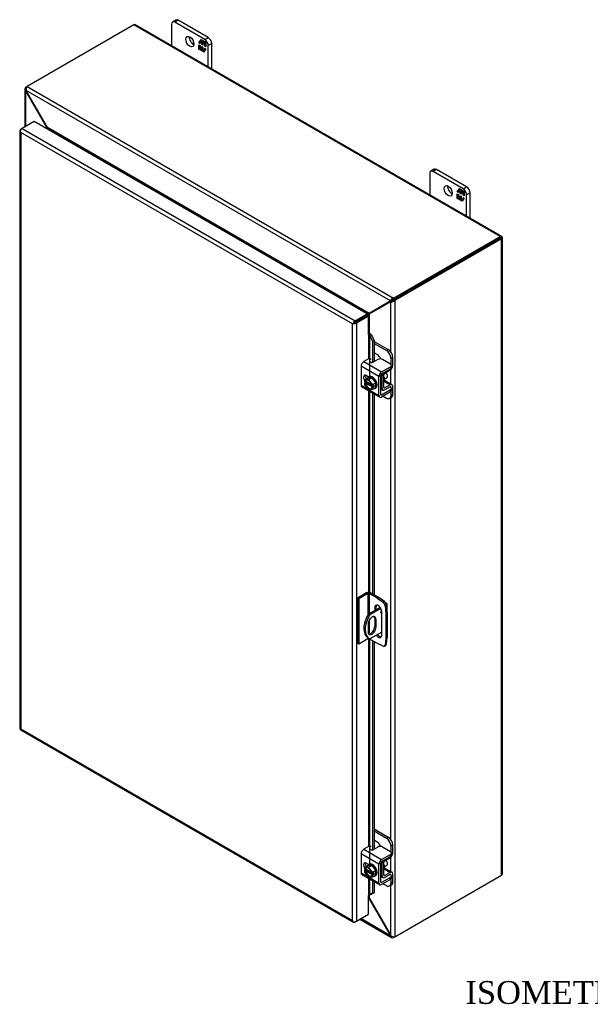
# Model space of a CAD drawing. Header units: inches. Extents: x 11 to 148, y 5 to 99.
# Tile 6 of 7: x 113 to 131, y 68 to 98. Entities that reach past the tile are written whole.
import ezdxf
from ezdxf.enums import TextEntityAlignment as Align

# ---------------------------------------------------------------- set-up
doc = ezdxf.new("R2010")
doc.units = ezdxf.units.IN
doc.header["$MEASUREMENT"] = 0
for name, color, linetype in [('COM40153-1', 7, 'CONTINUOUS'), ('COM40153-2', 7, 'CONTINUOUS'), ('COM42667', 7, 'CONTINUOUS'), ('COM42780', 7, 'CONTINUOUS'), ('COM48432', 7, 'CONTINUOUS'), ('COM71780-16', 7, 'CONTINUOUS'), ('DEFAULT', 7, 'CONTINUOUS'), ('FET07710', 7, 'CONTINUOUS'), ('SCC19011', 7, 'CONTINUOUS'), ('SPR20265', 7, 'CONTINUOUS'), ('WAF25035', 7, 'CONTINUOUS')]:
    doc.layers.add(name, color=color, linetype=linetype)
doc.styles.add('SEACAD_TIMES_NEW_ROMAN', font='times.ttf')

msp = doc.modelspace()

# ---------------------------------------------------------------- linework, layer by layer
at = {"layer": 'COM40153-1', "color": 7}
for p, q in [((124.384, 80.414), (124.027, 80.209)), ((124.406, 80.38), (124.068, 80.185)), ((124.558, 80.553), (124.57, 80.546)), ((124.596, 80.266), (124.596, 80.51)), ((124.027, 80.209), (124.068, 80.185)), ((124.22, 80.071), (124.26, 80.047)), ((124.22, 80.071), (124.22, 79.833)), ((124.26, 79.81), (124.26, 80.047)), ((124.013, 79.904), (124.013, 79.667)), ((124.22, 79.833), (124.26, 79.81)), ((124.008, 79.483), (124.049, 79.46)), ((124.432, 79.66), (124.068, 79.45))]:
    msp.add_line(p, q, dxfattribs=at)
for centre, major_axis, start_param, end_param in [((124.437, 80.276), (-0.025, -0.0433), 4.139289, 6.283185), ((124.396, 80.299), (0.025, 0.0433), 4.093609, 5.210881), ((124.509, 80.51), (-0.0864, 0), 2.529725, 3.926991), ((124.308, 80.003), (0.3, 0.52), 1.508132, 3.141593), ((124.349, 79.98), (0.3, 0.52), 1.508132, 3.204257), ((124.137, 79.976), (-0.087, -0.151), 2.356194, 5.497787), ((124.096, 79.999), (-0.087, -0.151), 2.356194, 2.906426), ((124.437, 80.276), (-0.025, -0.0433), 0, 0.63978), ((124.137, 79.739), (0.087, 0.151), 2.356194, 5.497787), ((124.096, 79.762), (0.087, 0.151), 3.37676, 5.497787)]:
    msp.add_ellipse(centre, major_axis=major_axis, ratio=0.57735, start_param=start_param, end_param=end_param, dxfattribs=at)
at = {"layer": 'COM40153-2', "color": 7}
for p, q in [((123.969, 80.863), (123.691, 80.702)), ((123.691, 80.702), (123.691, 79.314)), ((123.732, 80.679), (123.691, 80.702)), ((124.01, 80.839), (123.732, 80.679)), ((123.732, 80.679), (123.732, 79.291)), ((124.01, 80.839), (124.01, 80.18)), ((124.051, 80.839), (124.051, 80.222)), ((124.286, 80.704), (124.051, 80.839)), ((124.326, 80.727), (124.092, 80.863)), ((124.286, 80.704), (124.326, 80.727)), ((124.286, 80.704), (124.475, 80.576)), ((124.515, 80.599), (124.326, 80.727)), ((124.475, 80.576), (124.515, 80.599)), ((124.22, 80.407), (124.26, 80.431)), ((124.22, 80.407), (124.22, 80.32)), ((124.26, 80.343), (124.26, 80.431)), ((124.432, 79.566), (124.432, 80.285)), ((124.58, 80.488), (124.539, 80.464)), ((124.539, 80.464), (124.555, 80.236)), ((124.596, 80.26), (124.58, 80.488)), ((124.051, 80.029), (124.051, 79.603)), ((124.555, 80.236), (124.596, 80.26)), ((124.555, 80.236), (124.555, 79.472)), ((124.596, 80.26), (124.596, 79.495)), ((124.01, 79.451), (123.732, 79.291)), ((124.01, 79.482), (124.01, 79.451)), ((124.051, 79.459), (124.051, 79.451)), ((124.286, 79.316), (124.051, 79.451)), ((124.555, 79.472), (124.539, 79.263)), ((124.555, 79.472), (124.596, 79.495)), ((124.58, 79.286), (124.596, 79.495)), ((123.732, 79.291), (123.691, 79.314)), ((124.475, 79.226), (124.286, 79.316)), ((124.519, 79.224), (124.559, 79.248)), ((124.539, 79.263), (124.58, 79.286))]:
    msp.add_line(p, q, dxfattribs=at)
for centre, major_axis, start_param, end_param in [((124.031, 80.828), (-0.0864, 0), 3.926991, 5.497787), ((124.031, 80.828), (-0.0288, 0), 3.926991, 5.497787), ((124.469, 80.498), (0.05, -0.0866), 0.872665, 2.268928), ((124.509, 80.521), (-0.05, 0.0866), 4.014257, 5.410521), ((124.326, 80.346), (0.075, -0.13), 0.785398, 3.926991), ((124.367, 80.369), (0.075, -0.13), 3.416574, 3.926991), ((124.031, 79.44), (0.0288, 0), 0.785398, 2.356194), ((124.326, 79.627), (-0.075, 0.13), 1.73559, 3.926991), ((124.367, 79.651), (-0.075, 0.13), 1.73559, 2.866611), ((124.469, 79.311), (-0.05, 0.0866), 2.443461, 3.839724), ((124.509, 79.334), (-0.05, 0.0866), 3.141593, 3.839724)]:
    msp.add_ellipse(centre, major_axis=major_axis, ratio=0.57735, start_param=start_param, end_param=end_param, dxfattribs=at)
at = {"layer": 'COM42667', "color": 7}
for p, q in [((124.026, 88.03), (123.881, 87.947)), ((123.881, 87.947), (124.43, 87.63)), ((124.315, 88.012), (124.168, 87.927)), ((124.703, 87.869), (124.456, 88.012)), ((124.732, 87.767), (124.732, 87.829)), ((124.349, 87.49), (123.8, 87.807)), ((123.8, 87.807), (123.8, 87.225)), ((124.031, 87.474), (123.955, 87.518)), ((124.403, 86.939), (124.403, 87.521)), ((124.43, 87.63), (124.703, 87.788)), ((124.43, 87.568), (124.703, 87.726)), ((124.703, 87.726), (124.703, 87.788)), ((123.8, 87.225), (124.004, 87.107)), ((124.349, 86.908), (124.349, 87.49)), ((123.824, 87.172), (124.373, 86.855)), ((124.043, 87.084), (124.349, 86.908)), ((124.43, 86.923), (124.403, 86.939)), ((124.703, 87.081), (124.43, 86.923)), ((124.703, 87.019), (124.43, 86.861)), ((124.69, 87.17), (124.703, 87.162)), ((124.703, 87.019), (124.703, 87.081)), ((124.732, 87.06), (124.732, 87.122)), ((124.026, 73.088), (123.881, 73.005)), ((124.315, 73.069), (124.168, 72.985)), ((124.703, 72.927), (124.456, 73.069)), ((124.349, 72.548), (123.8, 72.864)), ((123.8, 72.864), (123.8, 72.282)), ((123.881, 73.005), (124.43, 72.688)), ((124.43, 72.688), (124.703, 72.845)), ((124.43, 72.626), (124.703, 72.783)), ((124.703, 72.783), (124.703, 72.845)), ((124.732, 72.824), (124.732, 72.886)), ((124.031, 72.532), (123.955, 72.575)), ((124.349, 71.965), (124.349, 72.548)), ((124.403, 71.996), (124.403, 72.579)), ((123.8, 72.282), (124.004, 72.164)), ((123.824, 72.23), (124.373, 71.913)), ((124.043, 72.142), (124.349, 71.965)), ((124.703, 72.138), (124.43, 71.981)), ((124.69, 72.227), (124.703, 72.22)), ((124.703, 72.076), (124.703, 72.138)), ((124.732, 72.117), (124.732, 72.179)), ((124.43, 71.981), (124.403, 71.996)), ((124.703, 72.076), (124.43, 71.919))]:
    msp.add_line(p, q, dxfattribs=at)
for centre, major_axis, start_param, end_param in [((123.881, 87.854), (-0.0572, -0.0991), 3.926991, 5.497787), ((124.06, 88.011), (-0.048, 0), 3.141593, 5.497787), ((124.134, 87.947), (0.048, 0), 2.929457, 5.497787), ((124.385, 87.971), (0.1, 0), 0.785398, 2.356194), ((124.632, 87.829), (-0.1, 0), 2.356194, 3.926991), ((123.955, 87.426), (0.0562, -0.0973), 2.356194, 4.826451), ((124.009, 87.457), (0.0562, -0.0973), 3.6401, 4.826451), ((124.43, 87.537), (0.0572, 0.0991), 0.785398, 2.356194), ((124.43, 87.537), (0.0192, 0.0333), 0.785398, 2.356194), ((124.632, 87.767), (-0.1, 0), 2.356194, 3.141593), ((123.881, 87.271), (0.0572, 0.0991), 2.356194, 3.141593), ((124.43, 86.955), (0.0572, 0.0991), 2.356194, 3.926991), ((124.43, 86.955), (0.0192, 0.0333), 2.356194, 3.926991), ((124.632, 87.122), (-0.1, 0), 2.356194, 3.926991), ((124.632, 87.06), (-0.1, 0), 2.356194, 3.141593), ((124.06, 73.068), (-0.048, 0), 3.141593, 5.497787), ((124.385, 73.029), (0.1, 0), 0.785398, 2.356194), ((123.881, 72.911), (-0.0572, -0.0991), 3.926991, 5.497787), ((124.134, 73.004), (0.048, 0), 2.929457, 5.497787), ((124.632, 72.886), (-0.1, 0), 2.356194, 3.926991), ((124.632, 72.824), (-0.1, 0), 2.356194, 3.141593), ((123.955, 72.484), (0.0562, -0.0973), 2.356194, 4.826451), ((124.009, 72.515), (0.0562, -0.0973), 3.6401, 4.826451), ((124.43, 72.594), (0.0572, 0.0991), 0.785398, 2.356194), ((124.43, 72.594), (0.0192, 0.0333), 0.785398, 2.356194), ((123.881, 72.329), (0.0572, 0.0991), 2.356194, 3.141593), ((124.632, 72.179), (-0.1, 0), 2.356194, 3.926991), ((124.43, 72.012), (0.0572, 0.0991), 2.356194, 3.926991), ((124.43, 72.012), (0.0192, 0.0333), 2.356194, 3.926991), ((124.632, 72.117), (-0.1, 0), 2.356194, 3.141593)]:
    msp.add_ellipse(centre, major_axis=major_axis, ratio=0.57735, start_param=start_param, end_param=end_param, dxfattribs=at)
at = {"layer": 'COM42780', "color": 7}
for p, q in [((124.198, 88.567), (124.63, 88.318)), ((124.198, 88.505), (124.576, 88.287)), ((124.293, 88.164), (124.198, 88.219)), ((124.576, 88.287), (124.63, 88.318)), ((124.771, 88.073), (124.717, 88.042)), ((124.717, 87.859), (124.717, 88.042)), ((124.771, 87.829), (124.771, 88.073)), ((124.406, 87.539), (124.448, 87.515)), ((124.448, 87.127), (124.448, 87.515)), ((124.501, 87.158), (124.501, 87.546)), ((124.528, 87.592), (124.692, 87.69)), ((124.505, 87.341), (124.692, 87.233)), ((124.747, 87.238), (124.52, 87.369)), ((124.692, 87.233), (124.528, 87.142)), ((124.403, 87.153), (124.448, 87.127)), ((124.403, 87.114), (124.471, 87.074)), ((124.501, 87.157), (124.528, 87.142)), ((124.691, 87.17), (124.527, 87.079)), ((124.69, 87.17), (124.717, 87.154)), ((124.717, 87.152), (124.717, 87.154)), ((124.717, 86.911), (124.717, 87.029)), ((124.717, 86.911), (124.771, 86.942)), ((124.771, 86.942), (124.771, 87.185)), ((124.476, 86.888), (124.576, 86.83)), ((124.676, 86.82), (124.73, 86.851)), ((124.198, 73.624), (124.63, 73.375)), ((124.198, 73.562), (124.576, 73.344)), ((124.576, 73.344), (124.63, 73.375)), ((124.293, 73.222), (124.198, 73.277)), ((124.771, 73.13), (124.717, 73.099)), ((124.717, 72.916), (124.717, 73.099)), ((124.771, 72.887), (124.771, 73.13)), ((124.528, 72.65), (124.692, 72.748)), ((124.406, 72.596), (124.448, 72.572)), ((124.448, 72.184), (124.448, 72.572)), ((124.501, 72.215), (124.501, 72.603)), ((124.747, 72.295), (124.52, 72.427)), ((124.403, 72.21), (124.448, 72.184)), ((124.403, 72.171), (124.471, 72.132)), ((124.501, 72.215), (124.528, 72.199)), ((124.505, 72.398), (124.692, 72.29)), ((124.691, 72.228), (124.527, 72.137)), ((124.692, 72.29), (124.528, 72.199)), ((124.69, 72.228), (124.717, 72.212)), ((124.717, 72.209), (124.717, 72.212)), ((124.771, 72), (124.771, 72.243)), ((124.476, 71.945), (124.576, 71.887)), ((124.676, 71.877), (124.73, 71.908)), ((124.717, 71.969), (124.717, 72.087)), ((124.717, 71.969), (124.771, 72))]:
    msp.add_line(p, q, dxfattribs=at)
for centre, major_axis, start_param, end_param in [((124.293, 88.001), (0.1, -0.173), 1.392108, 2.356194), ((124.576, 88.123), (0.1, -0.173), 0.785398, 2.356194), ((124.63, 88.154), (-0.1, 0.173), 3.926991, 5.497787), ((124.69, 87.783), (-0.0572, -0.0991), 0.802851, 2.356194), ((124.529, 87.561), (-0.0572, -0.0991), 4.744903, 5.497787), ((124.529, 87.561), (-0.0192, -0.0333), 3.944444, 5.497787), ((124.414, 87.464), (0.078, -0.135), 0.133398, 1.437398), ((124.69, 87.139), (-0.0572, -0.0991), 2.356194, 3.909538), ((124.529, 87.173), (0.0572, 0.0991), 2.356194, 3.909538), ((124.529, 87.173), (0.0192, 0.0333), 2.356194, 3.909538), ((124.576, 86.993), (-0.1, 0.173), 2.356194, 3.926991), ((124.69, 87.139), (-0.0192, -0.0333), 2.356194, 3.909538), ((124.63, 87.024), (-0.1, 0.173), 3.141593, 3.926991), ((124.576, 73.181), (0.1, -0.173), 0.785398, 2.356194), ((124.63, 73.212), (-0.1, 0.173), 3.926991, 5.497787), ((124.293, 73.059), (0.1, -0.173), 1.392108, 2.356194), ((124.69, 72.84), (-0.0572, -0.0991), 0.802851, 2.356194), ((124.529, 72.619), (-0.0572, -0.0991), 4.744903, 5.497787), ((124.529, 72.619), (-0.0192, -0.0333), 3.944444, 5.497787), ((124.414, 72.522), (0.078, -0.135), 0.133398, 1.437398), ((124.529, 72.231), (0.0572, 0.0991), 2.356194, 3.909538), ((124.529, 72.231), (0.0192, 0.0333), 2.356194, 3.909538), ((124.69, 72.196), (-0.0192, -0.0333), 2.356194, 3.909538), ((124.69, 72.196), (-0.0572, -0.0991), 2.356194, 3.909538), ((124.576, 72.05), (-0.1, 0.173), 2.356194, 3.926991), ((124.63, 72.081), (-0.1, 0.173), 3.141593, 3.926991)]:
    msp.add_ellipse(centre, major_axis=major_axis, ratio=0.57735, start_param=start_param, end_param=end_param, dxfattribs=at)
at = {"layer": 'COM48432', "color": 7}
for p, q in [((116.833, 98.266), (113.561, 96.377)), ((128.065, 91.781), (116.833, 98.266)), ((128.108, 91.785), (116.876, 98.27)), ((113.495, 96.298), (113.495, 95.14)), ((113.52, 96.353), (113.561, 96.377)), ((113.542, 96.341), (113.52, 96.353)), ((113.561, 96.377), (124.793, 89.892)), ((113.535, 96.251), (113.52, 96.242)), ((113.52, 95.155), (113.52, 96.242)), ((113.534, 96.224), (113.52, 96.242)), ((113.534, 96.224), (113.544, 96.23)), ((114.176, 95.112), (113.534, 96.224)), ((124.697, 89.806), (113.535, 96.251)), ((113.544, 96.23), (113.535, 96.251)), ((114.186, 95.118), (113.544, 96.23)), ((114.176, 95.112), (114.186, 95.118)), ((114.176, 95.076), (114.176, 95.112)), ((124.046, 89.425), (114.186, 95.118)), ((114.224, 95.049), (114.223, 95.048)), ((123.967, 89.424), (114.224, 95.049)), ((124.793, 89.892), (128.065, 91.781)), ((124.793, 89.845), (128.065, 91.734)), ((128.065, 91.734), (124.793, 89.845)), ((128.123, 91.767), (128.065, 91.734)), ((128.123, 91.767), (128.065, 91.734)), ((128.065, 91.734), (128.106, 91.757)), ((128.065, 91.734), (128.065, 91.734)), ((128.065, 91.734), (128.065, 91.734)), ((128.131, 72.244), (128.131, 91.746)), ((128.106, 91.71), (124.834, 89.821)), ((128.106, 72.209), (128.106, 91.71)), ((124.688, 89.796), (124.046, 89.425)), ((124.698, 89.778), (124.056, 89.408)), ((124.729, 89.819), (124.087, 89.449)), ((124.739, 89.802), (124.097, 89.431)), ((124.688, 89.796), (124.729, 89.819)), ((124.697, 89.806), (124.688, 89.796)), ((124.738, 89.83), (124.697, 89.806)), ((124.698, 89.778), (124.739, 89.802)), ((124.712, 89.781), (124.698, 89.778)), ((124.753, 89.804), (124.712, 89.781)), ((124.712, 88.24), (124.712, 89.781)), ((124.738, 89.83), (124.729, 89.819)), ((124.753, 89.804), (124.739, 89.802)), ((124.758, 89.808), (124.747, 89.801)), ((124.793, 89.845), (124.793, 89.892)), ((124.793, 89.845), (124.834, 89.821)), ((124.834, 89.821), (124.834, 70.32)), ((123.966, 89.423), (123.967, 89.424)), ((123.967, 89.424), (123.967, 89.423)), ((123.98, 89.361), (123.98, 89.361)), ((124.087, 89.449), (124.046, 89.425)), ((124.097, 89.431), (124.056, 89.408)), ((124.056, 88.807), (124.056, 89.408)), ((124.712, 87.258), (124.712, 87.705)), ((124.712, 73.297), (124.712, 86.84)), ((124.712, 72.316), (124.712, 72.763)), ((124.834, 70.32), (128.106, 72.209)), ((124.712, 70.36), (124.712, 71.898)), ((124.056, 71.49), (124.056, 71.593)), ((124.046, 71.484), (124.027, 71.495)), ((124.046, 71.484), (124.056, 71.49)), ((124.046, 71.484), (124.688, 70.373)), ((124.056, 71.49), (124.698, 70.378)), ((123.765, 70.86), (124.733, 70.302)), ((124.697, 70.351), (123.791, 70.875)), ((124.688, 70.373), (124.698, 70.378)), ((124.688, 70.373), (124.697, 70.351)), ((124.712, 70.36), (124.697, 70.351)), ((124.698, 70.378), (124.712, 70.36)), ((124.793, 70.321), (124.793, 70.296)), ((124.834, 70.32), (124.793, 70.296))]:
    msp.add_line(p, q, dxfattribs=at)
for centre, radius, start, end in [((113.569, 96.298), 0.0739, 131.3818, 228.6182), ((113.685, 96.285), 0.154, 143.5515, 192.9586), ((124.838, 89.745), 0.154, 107.0414, 156.4485), ((124.729, 89.934), 0.154, 263.5515, 312.9586), ((124.796, 89.726), 0.119, 91.3268, 119.2753), ((124.695, 89.904), 0.115, 300.272, 329.1259), ((126.201, 85.48), 4.476, 118.0355, 119.6541), ((121.701, 93.274), 4.508, 300.4684, 301.9581), ((124.77, 70.366), 0.0739, 191.3818, 288.6182), ((124.817, 70.472), 0.154, 227.0414, 276.4485)]:
    msp.add_arc(centre, radius, start, end, dxfattribs=at)
for centre, major_axis, ratio, start_param, end_param in [((116.833, 98.195), (-0.0432, -0.0748), 0.57735, 3.141593, 3.926991), ((128.065, 91.71), (-0.0432, -0.0748), 0.57735, 2.696031, 3.926991), ((128.045, 91.722), (-0.0288, -0.0166), 0.000948, 2.356741, 3.927537), ((128.045, 91.722), (-0.0288, -0.0166), 0.000948, 2.355648, 3.926445), ((128.045, 91.722), (0.0863, 0.0499), 0.000948, -0.784852, -0.445015), ((128.045, 91.722), (0.0864, 0.0498), 0.000948, 0.445015, 0.784852), ((128.045, 91.746), (-0.0864, 0), 0.57735, 2.356194, 3.587154), ((128.045, 72.244), (-0.0864, 0), 0.57735, 2.356194, 3.141593)]:
    msp.add_ellipse(centre, major_axis=major_axis, ratio=ratio, start_param=start_param, end_param=end_param, dxfattribs=at)
for points, knots in [([(114.176, 95.112), (114.178, 95.104), (114.18, 95.096), (114.182, 95.082), (114.183, 95.077), (114.183, 95.072)], [0, 0, 0, 0, 0.25, 0.25, 0.4064598, 0.4064598, 0.4064598, 0.4064598]), ([(114.224, 95.049), (114.225, 95.049), (114.226, 95.05), (114.227, 95.052), (114.228, 95.053), (114.228, 95.057), (114.227, 95.06), (114.225, 95.066), (114.224, 95.069), (114.221, 95.075), (114.219, 95.079), (114.213, 95.088), (114.208, 95.094), (114.198, 95.106), (114.192, 95.112), (114.186, 95.118)], [0, 0, 0, 0, 0.0625, 0.0625, 0.125, 0.125, 0.25, 0.25, 0.375, 0.375, 0.5, 0.5, 0.75, 0.75, 1, 1, 1, 1]), ([(124.046, 89.425), (124.04, 89.426), (124.034, 89.427), (124.021, 89.428), (124.015, 89.429), (124.004, 89.429), (124.001, 89.429), (123.993, 89.429), (123.99, 89.429), (123.983, 89.428), (123.979, 89.427), (123.974, 89.426), (123.972, 89.426), (123.97, 89.425), (123.968, 89.424), (123.967, 89.424)], [0, 0, 0, 0, 0.25, 0.25, 0.5, 0.5, 0.625, 0.625, 0.75, 0.75, 0.875, 0.875, 0.9375, 0.9375, 1, 1, 1, 1]), ([(124.016, 89.34), (124.017, 89.341), (124.018, 89.341), (124.02, 89.343), (124.021, 89.345), (124.025, 89.348), (124.027, 89.351), (124.031, 89.357), (124.033, 89.36), (124.037, 89.366), (124.039, 89.369), (124.044, 89.378), (124.047, 89.384), (124.052, 89.396), (124.054, 89.402), (124.056, 89.408)], [0, 0, 0, 0, 0.0625, 0.0625, 0.125, 0.125, 0.25, 0.25, 0.375, 0.375, 0.5, 0.5, 0.75, 0.75, 1, 1, 1, 1]), ([(124.056, 71.49), (124.054, 71.498), (124.052, 71.506), (124.047, 71.521), (124.044, 71.528), (124.039, 71.538), (124.037, 71.541), (124.033, 71.547), (124.031, 71.55), (124.027, 71.555), (124.025, 71.557), (124.022, 71.558)], [0, 0, 0, 0, 0.25, 0.25, 0.5, 0.5, 0.625, 0.625, 0.75, 0.75, 0.875, 0.875, 0.875, 0.875])]:
    msp.add_open_spline(points, degree=3, knots=knots, dxfattribs=at)
msp.add_open_spline([(124.028, 71.5), (124.035, 71.495), (124.04, 71.49), (124.046, 71.484)], degree=3, dxfattribs=at)
at = {"layer": 'COM71780-16', "color": 7}
for p, q in [((113.366, 95.066), (113.407, 95.089)), ((113.78, 95.305), (113.407, 95.089)), ((113.407, 95.089), (123.614, 89.196)), ((123.987, 89.411), (113.78, 95.305)), ((113.341, 95.031), (113.341, 76.701)), ((113.349, 95.009), (113.349, 95.009)), ((123.532, 89.102), (113.366, 94.972)), ((113.366, 94.972), (113.366, 76.689)), ((123.614, 89.196), (123.987, 89.411)), ((123.614, 89.149), (123.987, 89.364)), ((123.987, 89.364), (123.614, 89.149)), ((124.027, 89.341), (123.655, 89.126)), ((123.987, 89.411), (123.987, 89.364)), ((124.027, 89.341), (123.987, 89.364)), ((124.027, 88.769), (124.027, 89.341)), ((123.573, 89.126), (123.532, 89.102)), ((123.532, 70.82), (123.532, 89.102)), ((123.556, 89.116), (123.614, 89.149)), ((123.556, 89.116), (123.614, 89.149)), ((123.655, 89.126), (123.655, 70.796)), ((124.027, 88.769), (124.027, 88.031)), ((124.05, 88.774), (124.055, 88.807)), ((124.071, 88.744), (124.119, 88.763)), ((124.071, 88.744), (124.151, 88.566)), ((124.071, 87.494), (124.071, 88.744)), ((124.119, 88.763), (124.198, 88.585)), ((124.198, 88.585), (124.151, 88.566)), ((124.151, 88.566), (124.151, 87.921)), ((124.198, 88.585), (124.198, 87.945)), ((124.027, 87.476), (124.027, 87.472)), ((124.027, 87.055), (124.027, 80.877)), ((124.071, 80.872), (124.071, 87.029)), ((124.151, 86.984), (124.151, 80.829)), ((124.198, 86.956), (124.198, 80.802)), ((124.027, 79.456), (124.027, 73.089)), ((124.071, 72.551), (124.071, 79.439)), ((124.151, 79.394), (124.151, 72.978)), ((124.198, 79.367), (124.198, 73.002)), ((113.364, 76.662), (123.571, 70.769)), ((113.366, 76.689), (123.532, 70.82)), ((124.027, 72.534), (124.027, 72.53)), ((124.027, 72.112), (124.027, 71.583)), ((124.071, 71.604), (124.071, 72.087)), ((124.151, 72.041), (124.151, 71.652)), ((124.198, 72.014), (124.198, 71.671)), ((124.027, 71.012), (124.027, 71.583)), ((124.151, 71.652), (124.071, 71.604)), ((124.071, 71.604), (124.119, 71.623)), ((124.198, 71.671), (124.119, 71.623)), ((124.198, 71.671), (124.151, 71.652)), ((123.655, 70.796), (124.027, 71.012)), ((123.556, 70.787), (123.556, 70.787)), ((123.655, 70.796), (123.614, 70.773))]:
    msp.add_line(p, q, dxfattribs=at)
for centre, radius, start, end in [((123.988, 88.708), 0.0911, 23.2734, 46.5882), ((124.013, 88.679), 0.135, 38.3968, 71.6578), ((124.269, 71.324), 0.343, 125.2045, 129.639), ((124.107, 71.543), 0.0704, 117.4412, 127.5015)]:
    msp.add_arc(centre, radius, start, end, dxfattribs=at)
for centre, major_axis, ratio, start_param, end_param in [((113.427, 95.031), (0.0864, 0), 0.57735, 2.356194, 3.587154), ((113.407, 95.019), (0.0432, 0.0748), 0.57735, 0.785398, 2.016358), ((113.427, 95.007), (-0.061, 0.106), 0.577982, 1.231508, 1.571345), ((113.427, 95.007), (-0.061, 0.106), 0.577982, 1.230411, 1.570248), ((123.594, 89.137), (-0.0863, -0.0499), 0.000948, -1.124689, -0.784852), ((123.594, 89.137), (-0.0864, -0.0498), 0.000948, 0.784852, 1.124689), ((123.614, 89.126), (0.0432, 0.0748), 0.57735, 0.785398, 2.016358), ((123.594, 89.161), (0.0864, 0), 0.57735, 4.266828, 5.497787), ((123.594, 89.137), (0.0288, 0.0166), 0.000948, 0.785944, 2.356741), ((123.594, 89.137), (0.0288, 0.0166), 0.000948, 3.926445, 5.497241), ((124.048, 88.758), (0.0864, 0), 0.57735, 1.48353, 1.808737), ((124.048, 88.758), (0.0288, 0), 0.57735, 1.48353, 2.356194), ((113.427, 76.701), (0.0864, 0), 0.57735, 3.141593, 3.587154), ((113.427, 76.725), (-0.0864, -0.0498), 0.000948, 0.445015, 0.784852), ((113.427, 76.725), (-0.0863, -0.0499), 0.000948, -0.784852, -0.445015), ((113.407, 76.736), (0.0432, 0.0748), 0.57735, 2.696031, 3.141593), ((124.048, 71.571), (-0.0288, 0), 0.57735, 4.625123, 5.497787), ((123.594, 70.855), (0.061, -0.106), 0.577982, 4.712938, 5.052774), ((123.594, 70.855), (0.061, -0.106), 0.577982, 4.71184, 5.051677), ((123.594, 70.832), (0.0864, 0), 0.57735, 4.266828, 5.497787), ((123.614, 70.843), (0.0432, 0.0748), 0.57735, 2.696031, 3.926991)]:
    msp.add_ellipse(centre, major_axis=major_axis, ratio=ratio, start_param=start_param, end_param=end_param, dxfattribs=at)
at = {"layer": 'FET07710', "color": 7}
for p, q in [((118.122, 98.414), (118.016, 98.352)), ((118.197, 98.406), (118.091, 98.345)), ((119.116, 97.875), (118.197, 98.406)), ((117.985, 98.284), (117.985, 97.63)), ((119.01, 97.814), (118.091, 98.345)), ((118.827, 97.72), (118.897, 97.819)), ((118.875, 97.775), (118.864, 97.768)), ((118.92, 97.736), (118.864, 97.768)), ((118.864, 97.768), (118.864, 97.699)), ((118.871, 97.772), (118.902, 97.816)), ((118.931, 97.743), (118.875, 97.775)), ((118.897, 97.819), (118.959, 97.783)), ((118.959, 97.783), (118.959, 97.733)), ((118.959, 97.733), (118.984, 97.769)), ((118.984, 97.769), (119.045, 97.733)), ((119.01, 97.814), (119.116, 97.875)), ((118.839, 97.727), (118.827, 97.72)), ((118.864, 97.699), (118.827, 97.72)), ((118.827, 97.518), (118.827, 97.657)), ((118.827, 97.657), (118.864, 97.636)), ((118.839, 97.525), (118.827, 97.518)), ((118.889, 97.483), (118.827, 97.518)), ((118.839, 97.727), (118.864, 97.763)), ((118.864, 97.712), (118.839, 97.727)), ((118.839, 97.525), (118.839, 97.65)), ((118.896, 97.492), (118.839, 97.525)), ((118.864, 97.636), (118.864, 97.566)), ((118.864, 97.566), (118.92, 97.534)), ((118.914, 97.519), (118.889, 97.483)), ((118.926, 97.525), (118.914, 97.519)), ((118.914, 97.468), (118.914, 97.519)), ((118.926, 97.474), (118.914, 97.468)), ((118.976, 97.432), (118.914, 97.468)), ((118.931, 97.743), (118.92, 97.736)), ((118.92, 97.667), (118.92, 97.736)), ((118.931, 97.674), (118.92, 97.667)), ((118.953, 97.648), (118.92, 97.667)), ((118.92, 97.534), (118.92, 97.604)), ((118.92, 97.604), (118.953, 97.584)), ((118.931, 97.541), (118.92, 97.534)), ((118.926, 97.474), (118.926, 97.525)), ((118.983, 97.442), (118.926, 97.474)), ((118.931, 97.674), (118.931, 97.743)), ((118.953, 97.661), (118.931, 97.674)), ((118.931, 97.541), (118.931, 97.597)), ((118.965, 97.723), (118.953, 97.717)), ((119.009, 97.685), (118.953, 97.717)), ((118.953, 97.717), (118.953, 97.648)), ((118.953, 97.584), (118.953, 97.515)), ((118.953, 97.515), (119.009, 97.483)), ((118.97, 97.739), (118.959, 97.733)), ((119.02, 97.691), (118.965, 97.723)), ((118.97, 97.739), (118.989, 97.766)), ((119.045, 97.531), (118.976, 97.432)), ((119.02, 97.691), (119.009, 97.685)), ((119.009, 97.616), (119.009, 97.685)), ((119.02, 97.622), (119.009, 97.616)), ((119.045, 97.595), (119.009, 97.616)), ((119.009, 97.483), (119.009, 97.552)), ((119.009, 97.552), (119.045, 97.531)), ((119.013, 97.485), (119.009, 97.483)), ((119.02, 97.622), (119.02, 97.691)), ((119.045, 97.608), (119.02, 97.622)), ((119.02, 97.495), (119.02, 97.545)), ((119.045, 97.733), (119.045, 97.595)), ((119.222, 97.692), (119.116, 97.631)), ((119.116, 96.977), (119.116, 97.631)), ((119.222, 96.916), (119.222, 97.692)), ((125.904, 93.711), (125.904, 93.058)), ((126.041, 93.841), (125.935, 93.78)), ((126.116, 93.834), (126.01, 93.773)), ((126.93, 93.242), (126.01, 93.773)), ((127.035, 93.303), (126.116, 93.834)), ((126.747, 93.148), (126.816, 93.247)), ((126.79, 93.2), (126.821, 93.244)), ((126.816, 93.247), (126.878, 93.211)), ((126.93, 93.242), (127.035, 93.303)), ((126.758, 93.155), (126.747, 93.148)), ((126.784, 93.127), (126.747, 93.148)), ((126.747, 92.946), (126.747, 93.084)), ((126.747, 93.084), (126.784, 93.063)), ((126.758, 92.952), (126.747, 92.946)), ((126.809, 92.91), (126.747, 92.946)), ((126.758, 93.155), (126.784, 93.19)), ((126.784, 93.14), (126.758, 93.155)), ((126.758, 92.952), (126.758, 93.078)), ((126.815, 92.919), (126.758, 92.952)), ((126.795, 93.203), (126.784, 93.196)), ((126.839, 93.164), (126.784, 93.196)), ((126.784, 93.196), (126.784, 93.127)), ((126.784, 93.063), (126.784, 92.994)), ((126.784, 92.994), (126.839, 92.962)), ((126.85, 93.171), (126.795, 93.203)), ((126.834, 92.946), (126.809, 92.91)), ((126.845, 92.953), (126.834, 92.946)), ((126.834, 92.896), (126.834, 92.946)), ((126.85, 93.171), (126.839, 93.164)), ((126.839, 93.095), (126.839, 93.164)), ((126.85, 93.101), (126.839, 93.095)), ((126.873, 93.075), (126.839, 93.095)), ((126.839, 92.962), (126.839, 93.031)), ((126.839, 93.031), (126.873, 93.012)), ((126.85, 92.969), (126.839, 92.962)), ((126.845, 92.902), (126.845, 92.953)), ((126.85, 93.101), (126.85, 93.171)), ((126.873, 93.088), (126.85, 93.101)), ((126.85, 92.969), (126.85, 93.025)), ((126.884, 93.151), (126.873, 93.144)), ((126.929, 93.112), (126.873, 93.144)), ((126.873, 93.144), (126.873, 93.075)), ((126.873, 93.012), (126.873, 92.943)), ((126.873, 92.943), (126.929, 92.91)), ((126.878, 93.211), (126.878, 93.16)), ((126.878, 93.16), (126.903, 93.196)), ((126.889, 93.167), (126.878, 93.16)), ((126.94, 93.119), (126.884, 93.151)), ((126.889, 93.167), (126.908, 93.194)), ((126.965, 92.959), (126.896, 92.86)), ((126.903, 93.196), (126.965, 93.161)), ((126.94, 93.119), (126.929, 93.112)), ((126.929, 93.043), (126.929, 93.112)), ((126.94, 93.05), (126.929, 93.043)), ((126.965, 93.022), (126.929, 93.043)), ((126.929, 92.91), (126.929, 92.98)), ((126.929, 92.98), (126.965, 92.959)), ((126.94, 93.05), (126.94, 93.119)), ((126.965, 93.035), (126.94, 93.05)), ((126.94, 92.923), (126.94, 92.973)), ((126.965, 93.161), (126.965, 93.022)), ((127.142, 93.119), (127.036, 93.058)), ((127.036, 92.405), (127.036, 93.058)), ((127.142, 92.343), (127.142, 93.119)), ((126.845, 92.902), (126.834, 92.896)), ((126.896, 92.86), (126.834, 92.896)), ((126.902, 92.869), (126.845, 92.902)), ((126.933, 92.913), (126.929, 92.91))]:
    msp.add_line(p, q, dxfattribs=at)
for centre, major_axis, start_param, end_param in [((118.197, 98.284), (0.075, -0.13), 2.356194, 3.141593), ((118.091, 98.223), (0.075, -0.13), 2.356194, 3.926991), ((118.656, 97.814), (-0.087, 0.152), 0.649107, 2.492486), ((119.01, 97.692), (0.075, -0.13), 0.785398, 2.356194), ((119.116, 97.753), (-0.075, 0.13), 3.926991, 5.497787), ((126.116, 93.711), (0.075, -0.13), 2.356194, 3.141593), ((126.01, 93.65), (0.075, -0.13), 2.356194, 3.926991), ((126.576, 93.242), (-0.087, 0.152), 0.649107, 2.492486), ((126.93, 93.119), (0.075, -0.13), 0.785398, 2.356194), ((127.035, 93.181), (-0.075, 0.13), 3.926991, 5.497787)]:
    msp.add_ellipse(centre, major_axis=major_axis, ratio=0.57735, start_param=start_param, end_param=end_param, dxfattribs=at)
for centre in [(118.55, 97.753), (126.47, 93.181)]:
    msp.add_ellipse(centre, major_axis=(-0.087, 0.152), ratio=0.57735, dxfattribs=at)
at = {"layer": 'SCC19011', "color": 7}
for p, q in [((123.902, 87.38), (124.004, 87.44)), ((124.024, 87.397), (123.902, 87.38)), ((123.902, 87.38), (123.902, 87.332)), ((123.914, 87.325), (123.902, 87.332)), ((123.956, 87.318), (123.902, 87.287)), ((123.902, 87.287), (123.902, 87.238)), ((123.902, 87.287), (123.914, 87.28)), ((123.902, 87.238), (124.024, 87.082)), ((123.942, 87.335), (123.925, 87.325)), ((123.925, 87.28), (123.942, 87.29)), ((124.129, 87.227), (123.942, 87.335)), ((123.942, 87.29), (124.151, 87.17)), ((123.956, 87.327), (123.956, 87.318)), ((123.956, 87.318), (124.131, 87.217)), ((124.126, 87.456), (124.004, 87.44)), ((124.024, 87.397), (124.126, 87.456)), ((124.145, 87.24), (124.024, 87.397)), ((124.248, 87.299), (124.126, 87.456)), ((124.145, 87.24), (124.248, 87.299)), ((124.145, 87.191), (124.145, 87.24)), ((124.199, 87.222), (124.145, 87.191)), ((124.199, 87.178), (124.199, 87.222)), ((124.248, 87.157), (124.248, 87.299)), ((124.523, 87.415), (124.589, 87.453)), ((124.024, 87.082), (124.145, 87.098)), ((124.145, 87.191), (124.134, 87.198)), ((124.151, 87.17), (124.134, 87.16)), ((124.134, 87.153), (124.145, 87.147)), ((124.199, 87.178), (124.145, 87.147)), ((124.145, 87.098), (124.248, 87.157)), ((124.145, 87.098), (124.145, 87.147)), ((124.161, 87.2), (124.199, 87.178)), ((123.902, 72.438), (124.004, 72.497)), ((124.024, 72.454), (123.902, 72.438)), ((123.902, 72.438), (123.902, 72.389)), ((124.126, 72.513), (124.004, 72.497)), ((124.024, 72.454), (124.126, 72.513)), ((124.145, 72.298), (124.024, 72.454)), ((124.248, 72.357), (124.126, 72.513)), ((124.523, 72.472), (124.589, 72.51)), ((123.914, 72.382), (123.902, 72.389)), ((123.956, 72.376), (123.902, 72.345)), ((123.902, 72.345), (123.902, 72.296)), ((123.902, 72.345), (123.914, 72.338)), ((123.902, 72.296), (124.024, 72.139)), ((123.942, 72.392), (123.925, 72.382)), ((123.925, 72.338), (123.942, 72.348)), ((124.129, 72.284), (123.942, 72.392)), ((123.942, 72.348), (124.151, 72.227)), ((123.956, 72.384), (123.956, 72.376)), ((123.956, 72.376), (124.131, 72.274)), ((124.024, 72.139), (124.145, 72.155)), ((124.145, 72.249), (124.134, 72.255)), ((124.151, 72.227), (124.134, 72.217)), ((124.134, 72.211), (124.145, 72.204)), ((124.145, 72.298), (124.248, 72.357)), ((124.145, 72.249), (124.145, 72.298)), ((124.199, 72.28), (124.145, 72.249)), ((124.199, 72.235), (124.145, 72.204)), ((124.145, 72.155), (124.248, 72.214)), ((124.145, 72.155), (124.145, 72.204)), ((124.161, 72.257), (124.199, 72.235)), ((124.199, 72.235), (124.199, 72.28)), ((124.248, 72.214), (124.248, 72.357))]:
    msp.add_line(p, q, dxfattribs=at)
for centre, radius, start, end in [((124.161, 87.321), 0.253, 188.2726, 217.7199), ((123.919, 87.336), 0.0126, 242.8525, 296.623), ((123.919, 87.292), 0.0126, 242.8527, 296.6228), ((124.161, 72.379), 0.253, 188.2726, 217.7199), ((123.919, 72.394), 0.0126, 242.8525, 296.623), ((123.919, 72.349), 0.0126, 242.8527, 296.6228)]:
    msp.add_arc(centre, radius, start, end, dxfattribs=at)
for centre, major_axis, start_param, end_param in [((124.54, 87.537), (0.0488, -0.0845), 0, 2.159159), ((124.024, 87.239), (0.079, -0.137), 0.958412, 3.753977), ((124.024, 87.239), (-0.079, 0.137), 0.958412, 3.753977), ((124.029, 87.242), (0.075, -0.13), 3.141593, 3.744649), ((124.029, 87.242), (-0.075, 0.13), 0.96774, 3.694684), ((124.046, 87.252), (0.075, -0.13), 3.254972, 3.744649), ((124.046, 87.252), (-0.075, 0.13), 0.96774, 3.028213), ((124.024, 72.297), (0.079, -0.137), 0.958412, 3.753977), ((124.029, 72.3), (0.075, -0.13), 3.141593, 3.744649), ((124.046, 72.31), (0.075, -0.13), 3.254972, 3.744649), ((124.54, 72.595), (0.0488, -0.0845), 0, 2.159159), ((124.024, 72.297), (-0.079, 0.137), 0.958412, 3.753977), ((124.029, 72.3), (-0.075, 0.13), 0.96774, 3.694684), ((124.046, 72.31), (-0.075, 0.13), 0.96774, 3.028213)]:
    msp.add_ellipse(centre, major_axis=major_axis, ratio=0.57735, start_param=start_param, end_param=end_param, dxfattribs=at)
for points, knots in [([(123.961, 87.167), (123.971, 87.155), (123.988, 87.132), (124.023, 87.106), (124.053, 87.092), (124.067, 87.092), (124.072, 87.092)], [0, 0, 0, 0, 0.260474, 0.57109, 0.883453, 1, 1, 1, 1]), ([(124.134, 87.198), (124.132, 87.199), (124.131, 87.2), (124.131, 87.202), (124.132, 87.203), (124.132, 87.203)], [0, 0, 0, 0, 0.5, 0.5, 0.7956866, 0.7956866, 0.7956866, 0.7956866]), ([(124.134, 87.16), (124.132, 87.159), (124.131, 87.158), (124.131, 87.155), (124.132, 87.154), (124.134, 87.153)], [0, 0, 0, 0, 0.5, 0.5, 1, 1, 1, 1]), ([(123.961, 72.224), (123.971, 72.212), (123.988, 72.19), (124.023, 72.164), (124.053, 72.149), (124.067, 72.15), (124.072, 72.15)], [0, 0, 0, 0, 0.260474, 0.57109, 0.883453, 1, 1, 1, 1]), ([(124.134, 72.255), (124.132, 72.256), (124.131, 72.257), (124.131, 72.259), (124.132, 72.26), (124.132, 72.261)], [0, 0, 0, 0, 0.5, 0.5, 0.7956866, 0.7956866, 0.7956866, 0.7956866]), ([(124.134, 72.217), (124.132, 72.217), (124.131, 72.215), (124.131, 72.213), (124.132, 72.212), (124.134, 72.211)], [0, 0, 0, 0, 0.5, 0.5, 1, 1, 1, 1])]:
    msp.add_open_spline(points, degree=3, knots=knots, dxfattribs=at)
at = {"layer": 'SPR20265', "color": 7}
for points in [[(124.403, 87.24), (124.406, 87.243), (124.419, 87.259), (124.431, 87.299), (124.425, 87.36), (124.41, 87.4), (124.403, 87.416)], [(124.403, 72.298), (124.406, 72.301), (124.419, 72.317), (124.431, 72.357), (124.425, 72.418), (124.41, 72.458), (124.403, 72.473)]]:
    msp.add_open_spline(points, degree=3, knots=[0.492661, 0.492661, 0.492661, 0.492661, 0.49540495, 0.50699867, 0.51872295, 0.52667302, 0.52667302, 0.52667302, 0.52667302], dxfattribs=at)
at = {"layer": 'WAF25035', "color": 7}
for p, q in [((124.051, 87.486), (124.026, 87.471)), ((124.226, 87.125), (124.251, 87.14)), ((124.051, 72.544), (124.026, 72.529)), ((124.226, 72.183), (124.251, 72.197))]:
    msp.add_line(p, q, dxfattribs=at)
for centre, start_param, end_param in [((124.126, 87.298), 0, 0.412589), ((124.126, 87.298), 2.729004, 6.283185), ((124.151, 87.313), 3.141593, 6.283185), ((124.126, 72.356), 0, 0.412589), ((124.126, 72.356), 2.729004, 6.283185), ((124.151, 72.37), 3.141593, 6.283185)]:
    msp.add_ellipse(centre, major_axis=(-0.1, 0.173), ratio=0.57735, start_param=start_param, end_param=end_param, dxfattribs=at)

# ---------------------------------------------------------------- texts
at = {"layer": 'DEFAULT', "color": 7, "style": 'SEACAD_TIMES_NEW_ROMAN'}
msp.add_text('ISOMETRIC VIEWS', height=0.7, dxfattribs=at).set_placement((126.998, 68.963), align=Align.TOP_LEFT)

doc.saveas('drawing.dxf')
